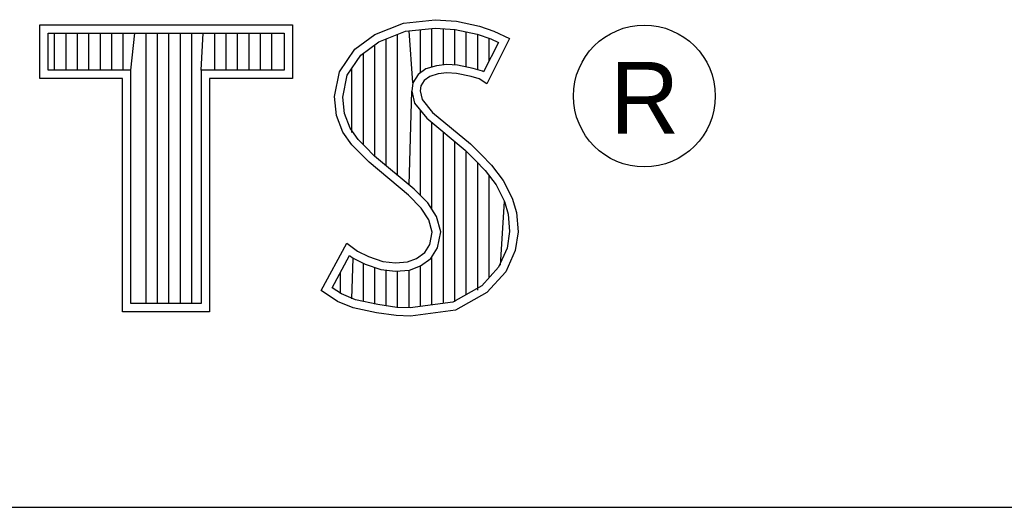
# Model space of a CAD drawing. Header units: inches. Extents: x 0 to 34, y 0 to 22.
# Tile 21 of 25: x 30.461 to 31.039, y 2.38 to 2.666. Entities that reach past the tile are written whole.
import ezdxf

# ---------------------------------------------------------------- set-up
doc = ezdxf.new("R2010")
doc.units = ezdxf.units.IN
doc.header["$LTSCALE"] = 1.87
doc.header["$MEASUREMENT"] = 0
doc.layers.get('0').update_dxf_attribs({"linetype": 'CONTINUOUS'})
doc.styles.get("Standard").update_dxf_attribs({"font": 'txt', "width": 0.8})

msp = doc.modelspace()

# ---------------------------------------------------------------- linework, layer by layer
at = {"color": 2, "linetype": 'Continuous'}
for p, q in [((30.68633, 2.66417), (30.70487, 2.6662)), ((30.70487, 2.6662), (30.71733, 2.66533)), ((30.71733, 2.66533), (30.73094, 2.66243)), ((30.47276, 2.66314), (30.62109, 2.66314)), ((30.47276, 2.63172), (30.47276, 2.66314)), ((30.62109, 2.66314), (30.62109, 2.63172)), ((30.66954, 2.65751), (30.68633, 2.66417)), ((30.67191, 2.6532), (30.68752, 2.65939)), ((30.68752, 2.65939), (30.70497, 2.6613)), ((30.69173, 2.62905), (30.68959, 2.65962)), ((30.6963, 2.63502), (30.6963, 2.66035)), ((30.70301, 2.63838), (30.70301, 2.66108)), ((30.70497, 2.6613), (30.71664, 2.66048)), ((30.70972, 2.63961), (30.70972, 2.66097)), ((30.71643, 2.63958), (30.71643, 2.6605)), ((30.71664, 2.66048), (30.72963, 2.65772)), ((30.72315, 2.63845), (30.72315, 2.6591)), ((30.73094, 2.66243), (30.73934, 2.65954)), ((30.73934, 2.65954), (30.74861, 2.6552)), ((30.47765, 2.65826), (30.61621, 2.65826)), ((30.47765, 2.6366), (30.47765, 2.65826)), ((30.48153, 2.6366), (30.48153, 2.65826)), ((30.48824, 2.6366), (30.48824, 2.65826)), ((30.49495, 2.6366), (30.49495, 2.65826)), ((30.50166, 2.6366), (30.50166, 2.65826)), ((30.50837, 2.6366), (30.50837, 2.65826)), ((30.51509, 2.6366), (30.51509, 2.65826)), ((30.5218, 2.6366), (30.5218, 2.65826)), ((30.52629, 2.6366), (30.52851, 2.65826)), ((30.53522, 2.49958), (30.53522, 2.65826)), ((30.54193, 2.49958), (30.54193, 2.65826)), ((30.54864, 2.49958), (30.54864, 2.65826)), ((30.55536, 2.49958), (30.55536, 2.65826)), ((30.56207, 2.49958), (30.56207, 2.65826)), ((30.56756, 2.6366), (30.56878, 2.65826)), ((30.57549, 2.6366), (30.57549, 2.65826)), ((30.5822, 2.6366), (30.5822, 2.65826)), ((30.58891, 2.6366), (30.58891, 2.65826)), ((30.59563, 2.6366), (30.59563, 2.65826)), ((30.60234, 2.6366), (30.60234, 2.65826)), ((30.60905, 2.6366), (30.60905, 2.65826)), ((30.61621, 2.65826), (30.61621, 2.6366)), ((30.65766, 2.64883), (30.66954, 2.65751)), ((30.66123, 2.64539), (30.67191, 2.6532)), ((30.67616, 2.58044), (30.67616, 2.65489)), ((30.68288, 2.57482), (30.68288, 2.65755)), ((30.72963, 2.65772), (30.7375, 2.65501)), ((30.72986, 2.63682), (30.72986, 2.65764)), ((30.742, 2.6529), (30.73332, 2.63554)), ((30.74861, 2.6552), (30.73528, 2.62856)), ((30.73657, 2.64204), (30.73657, 2.65533)), ((30.7375, 2.65501), (30.742, 2.6529)), ((30.64868, 2.63551), (30.65766, 2.64883)), ((30.66945, 2.58604), (30.66945, 2.65141)), ((30.65328, 2.63359), (30.66123, 2.64539)), ((30.66274, 2.59275), (30.66274, 2.6465)), ((30.52629, 2.6366), (30.47765, 2.6366)), ((30.52629, 2.49958), (30.52629, 2.6366)), ((30.61621, 2.6366), (30.56756, 2.6366)), ((30.56756, 2.6366), (30.56756, 2.49958)), ((30.65603, 2.59994), (30.65603, 2.63768)), ((30.6995, 2.63735), (30.69488, 2.63399)), ((30.70564, 2.63916), (30.6995, 2.63735)), ((30.71168, 2.63983), (30.70564, 2.63916)), ((30.71794, 2.6395), (30.71168, 2.63983)), ((30.72722, 2.63764), (30.71794, 2.6395)), ((30.7327, 2.63593), (30.72722, 2.63764)), ((30.73332, 2.63554), (30.7327, 2.63593)), ((30.52141, 2.63172), (30.47276, 2.63172)), ((30.52141, 2.4947), (30.52141, 2.63172)), ((30.62109, 2.63172), (30.57245, 2.63172)), ((30.57245, 2.63172), (30.57245, 2.4947)), ((30.64578, 2.62103), (30.64868, 2.63551)), ((30.65072, 2.6208), (30.65328, 2.63359)), ((30.69488, 2.63399), (30.69173, 2.62905)), ((30.6985, 2.63059), (30.69647, 2.6274)), ((30.70169, 2.6329), (30.6985, 2.63059)), ((30.70661, 2.63435), (30.70169, 2.6329)), ((30.71182, 2.63493), (30.70661, 2.63435)), ((30.71733, 2.63464), (30.71182, 2.63493)), ((30.72601, 2.6329), (30.71733, 2.63464)), ((30.73065, 2.63146), (30.72601, 2.6329)), ((30.73528, 2.62856), (30.73065, 2.63146)), ((30.68959, 2.5692), (30.69125, 2.62421)), ((30.69173, 2.62905), (30.69125, 2.62421)), ((30.69125, 2.62421), (30.69282, 2.61712)), ((30.69647, 2.6274), (30.69618, 2.62451)), ((30.69618, 2.62451), (30.69734, 2.6193)), ((30.64694, 2.61003), (30.64578, 2.62103)), ((30.65173, 2.61118), (30.65072, 2.6208)), ((30.69734, 2.6193), (30.70342, 2.61177)), ((30.69282, 2.61712), (30.69993, 2.60832)), ((30.6963, 2.56297), (30.6963, 2.61282)), ((30.65071, 2.60019), (30.64694, 2.61003)), ((30.65506, 2.60248), (30.65173, 2.61118)), ((30.69993, 2.60832), (30.72243, 2.58963)), ((30.70342, 2.61177), (30.72573, 2.59324)), ((30.65968, 2.5958), (30.65506, 2.60248)), ((30.70301, 2.55482), (30.70301, 2.60577)), ((30.65592, 2.59266), (30.65071, 2.60019)), ((30.66372, 2.59177), (30.65968, 2.5958)), ((30.70972, 2.49967), (30.70972, 2.60019)), ((30.66606, 2.58253), (30.65592, 2.59266)), ((30.66936, 2.58613), (30.66372, 2.59177)), ((30.71643, 2.50056), (30.71643, 2.59461)), ((30.72243, 2.58963), (30.72832, 2.58375)), ((30.72573, 2.59324), (30.73181, 2.58716)), ((30.69253, 2.56674), (30.66936, 2.58613)), ((30.72315, 2.50487), (30.72315, 2.58892)), ((30.72832, 2.58375), (30.73419, 2.5776)), ((30.73181, 2.58716), (30.73789, 2.58079)), ((30.68923, 2.56313), (30.66606, 2.58253)), ((30.72986, 2.50738), (30.72986, 2.58214)), ((30.73789, 2.58079), (30.74484, 2.57182)), ((30.73419, 2.5776), (30.74069, 2.56921)), ((30.73657, 2.51479), (30.73657, 2.57453)), ((30.70061, 2.55866), (30.69253, 2.56674)), ((30.74069, 2.56921), (30.74551, 2.55957)), ((30.74484, 2.57182), (30.75006, 2.5614)), ((30.69676, 2.5556), (30.68923, 2.56313)), ((30.75006, 2.5614), (30.75266, 2.553)), ((30.70111, 2.54866), (30.69676, 2.5556)), ((30.70562, 2.55065), (30.70061, 2.55866)), ((30.74328, 2.52221), (30.74551, 2.55957)), ((30.74551, 2.55957), (30.74784, 2.55208)), ((30.70815, 2.54161), (30.70562, 2.55065)), ((30.74784, 2.55208), (30.74862, 2.5419)), ((30.75266, 2.553), (30.75353, 2.54171)), ((30.70313, 2.54142), (30.70111, 2.54866)), ((30.70169, 2.53418), (30.70313, 2.54142)), ((30.7063, 2.53235), (30.70815, 2.54161)), ((30.74862, 2.5419), (30.74707, 2.5321)), ((30.75353, 2.54171), (30.75179, 2.53071)), ((30.63796, 2.50726), (30.65303, 2.53505)), ((30.65303, 2.53505), (30.6594, 2.53042)), ((30.69879, 2.52955), (30.70169, 2.53418)), ((30.70241, 2.52613), (30.7063, 2.53235)), ((30.74707, 2.5321), (30.74214, 2.52095)), ((30.64438, 2.50885), (30.65466, 2.52782)), ((30.65466, 2.52782), (30.65685, 2.52623)), ((30.65603, 2.50228), (30.65685, 2.52623)), ((30.65685, 2.52623), (30.66388, 2.52272)), ((30.6594, 2.53042), (30.66577, 2.52723)), ((30.66577, 2.52723), (30.67417, 2.52434)), ((30.68865, 2.52405), (30.69386, 2.52608)), ((30.69386, 2.52608), (30.69879, 2.52955)), ((30.69619, 2.52174), (30.70241, 2.52613)), ((30.70301, 2.49879), (30.70301, 2.52655)), ((30.75179, 2.53071), (30.74629, 2.51826)), ((30.66274, 2.50085), (30.66274, 2.52311)), ((30.66388, 2.52272), (30.67308, 2.51955)), ((30.66945, 2.49931), (30.66945, 2.5208)), ((30.67417, 2.52434), (30.6817, 2.52347)), ((30.6817, 2.52347), (30.68865, 2.52405)), ((30.68976, 2.51924), (30.69619, 2.52174)), ((30.6963, 2.4979), (30.6963, 2.52178)), ((30.74214, 2.52095), (30.7322, 2.50996)), ((30.64932, 2.50543), (30.64932, 2.51796)), ((30.67308, 2.51955), (30.68162, 2.51857)), ((30.67616, 2.4983), (30.67616, 2.51919)), ((30.68162, 2.51857), (30.68976, 2.51924)), ((30.68288, 2.49729), (30.68288, 2.51842)), ((30.68959, 2.49702), (30.68959, 2.51918)), ((30.74629, 2.51826), (30.73528, 2.5061)), ((30.64982, 2.50522), (30.64438, 2.50885)), ((30.7322, 2.50996), (30.71518, 2.50039)), ((30.64752, 2.50089), (30.63796, 2.50726)), ((30.65823, 2.50181), (30.64982, 2.50522)), ((30.73528, 2.5061), (30.71675, 2.49568)), ((30.56756, 2.49958), (30.52629, 2.49958)), ((30.65679, 2.49712), (30.64752, 2.50089)), ((30.6704, 2.49423), (30.65679, 2.49712)), ((30.67127, 2.49903), (30.65823, 2.50181)), ((30.68244, 2.49736), (30.67127, 2.49903)), ((30.69015, 2.49709), (30.68244, 2.49736)), ((30.71518, 2.50039), (30.69015, 2.49709)), ((30.57245, 2.4947), (30.52141, 2.4947)), ((30.68199, 2.49249), (30.6704, 2.49423)), ((30.69039, 2.4922), (30.68199, 2.49249)), ((30.71675, 2.49568), (30.69039, 2.4922)), ((28.72307, 2.38), (33.50002, 2.38))]:
    msp.add_line(p, q, dxfattribs=at)
msp.add_circle((30.82769, 2.62139), 0.04161, dxfattribs=at)

# ---------------------------------------------------------------- texts
msp.add_text('R', height=0.04198, dxfattribs=at).set_placement((30.80762, 2.59937))

doc.saveas('drawing.dxf')
